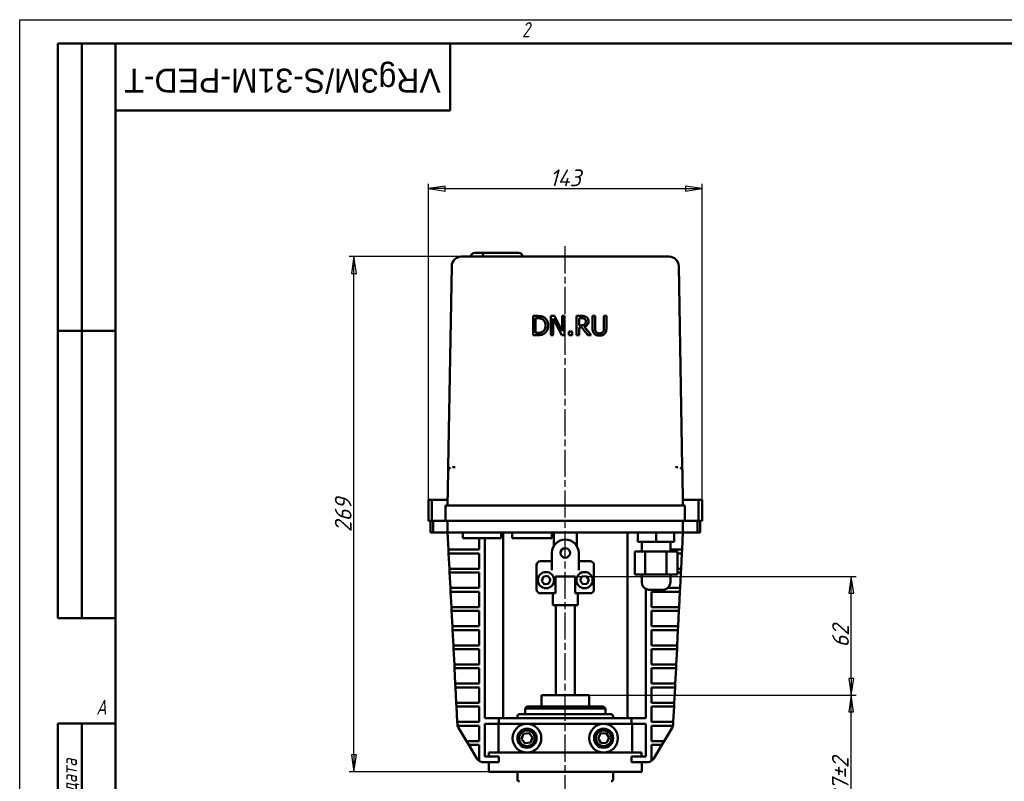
# Model space of a CAD drawing. Header units: millimetres. Extents: x 0 to 1050, y 0 to 742.
# Tile 2 of 4: x 0 to 514, y 345 to 742. Entities that reach past the tile are written whole.
import ezdxf
from ezdxf.enums import TextEntityAlignment as Align

# ---------------------------------------------------------------- set-up
doc = ezdxf.new("R2018")
doc.units = ezdxf.units.MM
doc.header["$LTSCALE"] = 2.5
doc.linetypes.add('CHAIN', pattern=[0.7087, 0.4724, -0.0591, 0.1181, -0.0591])
for name, color, linetype, lineweight in [('Видимый контур (ГОСТ)', 7, 'Continuous', 50), ('Кромка (ГОСТ)', 7, 'Continuous', 50), ('Линия резьбы (ГОСТ)', 7, 'Continuous', 25), ('Обозначение (ГОСТ)', 7, 'Continuous', 25), ('Осевая линия (ГОСТ)', 7, 'Continuous', 25), ('Размер (ГОСТ)', 7, 'Continuous', 25), ('Эскизная геометрия (ГОСТ)', 7, 'Continuous', 50)]:
    doc.layers.add(name, color=color, linetype=linetype, lineweight=lineweight)
doc.styles.add('Альтернативный текст (ГОСТ)', font='arial.ttf', dxfattribs={"width": 0.8})
doc.styles.add('Обычный текст (ГОСТ)', font='GOST Common Italic.ttf')
doc.styles.add('Стиль текста110', font='GOST Common Italic.ttf', dxfattribs={"width": 0.8})
doc.styles.add('Стиль текста112', font='GOST Common Italic.ttf', dxfattribs={"width": 0.8})
doc.dimstyles.new('Обычный (ГОСТ)', dxfattribs={"dimscale": 2.5, "dimtxt": 3.5, "dimasz": 3.5, "dimexe": 1, "dimexo": 0, "dimgap": 0.5, "dimtad": 1, "dimtxsty": 'Обычный текст (ГОСТ)', "dimblk": 'Filled-1', "dimcen": 0.09, "dimdle": 15, "dimclrd": 256, "dimclre": 256, "dimclrt": 256, "dimazin": 2, "dimtfac": 0.714286, "dimtdec": 3, "dimtmove": 0, "dimatfit": 3, "dimfxl": 1, "dimtolj": 1, "dimlwd": 25, "dimlwe": 25, "dimarcsym": 0})

# ---------------------------------------------------------------- blocks, each defined once
blk = doc.blocks.new('Рамки ГОСТ - Рамка')
at = {"layer": 'Кромка (ГОСТ)', "lineweight": 25}
for p, q in [((0, 0), (0, 297)), ((0, 297), (420, 297))]:
    blk.add_line(p, q, dxfattribs=at)
at = {"layer": 'Кромка (ГОСТ)'}
for p, q in [((415, 292), (20, 292)), ((20, 292), (20, 5))]:
    blk.add_line(p, q, dxfattribs=at)
at = {"layer": 'Кромка (ГОСТ)', "char_height": 3.17, "attachment_point": 1, "style": 'Альтернативный текст (ГОСТ)'}
for s, insert, width in [('\\fGOST Common|b0|i1;{\\H3.1700;2}', (105, 296.5), 5.2328), ('\\fGOST Common|b0|i1;{\\H3.1700;A}', (16, 155), 5.1335)]:
    blk.add_mtext(s, dxfattribs=dict(at, insert=insert, width=width))
blk = doc.blocks.new('ГОСТ - Доп. графы 1')
at = {"layer": 'Эскизная геометрия (ГОСТ)'}
for p, q in [((-12, 0), (-12, 145)), ((-12, 145), (0, 145)), ((-7, 145), (-7, 0)), ((-12, 110), (-7, 110)), ((-7, 110), (0, 110)), ((-12, 85), (-7, 85)), ((-7, 85), (0, 85)), ((-12, 60), (-7, 60)), ((-7, 60), (0, 60)), ((-12, 25), (-7, 25)), ((-7, 25), (0, 25)), ((0, 0), (-12, 0))]:
    blk.add_line(p, q, dxfattribs=at)
at = {"layer": 'Обозначение (ГОСТ)', "char_height": 3.17, "attachment_point": 5, "rotation": 90, "style": 'Альтернативный текст (ГОСТ)'}
for s, insert, width in [('\\fGOST Common|b0|i1;{\\H3.1700;Подп. и дата}', (-9.37, 127.41), 34.7679), ('\\fGOST Common|b0|i1;{\\H3.1700;Подп. и дата}', (-9.5, 42.47), 35.1486), ('\\fGOST Common|b0|i1;{\\H3.1700;Инв. № подл.}', (-9.5, 12.41), 24.9618)]:
    blk.add_mtext(s, dxfattribs=dict(at, insert=insert, width=width))
at = {"layer": 'Обозначение (ГОСТ)', "style": 'Стиль текста112'}
for tag, p in [('Подп._и_дата_2', (-3.53, 127.51)), ('Инв._номер_дубликата', (-3.41, 97.47)), ('Взамен_инв._номера', (-3.46, 72.53)), ('Подп._и_дата_1', (-3.42, 42.35)), ('ИНВЕНТАРНЫЙ_НОМЕР', (-3.33, 12.68))]:
    blk.add_attdef(tag, text='', height=3.17, rotation=90, dxfattribs=at).set_placement(p, align=Align.MIDDLE_CENTER)
blk = doc.blocks.new('ГОСТ - Доп. графы 2')
at = {"layer": 'Эскизная геометрия (ГОСТ)'}
for p, q in [((-12, 0), (-12, 120)), ((-12, 120), (0, 120)), ((-7, 0), (-7, 120)), ((-12, 60), (0, 60)), ((0, 0), (-12, 0))]:
    blk.add_line(p, q, dxfattribs=at)
at = {"layer": 'Обозначение (ГОСТ)', "style": 'Стиль текста112'}
for tag, p in [('Первичная_применяемость', (-3.65, 90.03)), ('Справочный_номер', (-3.55, 30.02))]:
    blk.add_attdef(tag, text='', height=3.17, rotation=90, dxfattribs=at).set_placement(p, align=Align.MIDDLE_CENTER)
blk = doc.blocks.new('ГОСТ - Доп. графы 3')
at = {"layer": 'Эскизная геометрия (ГОСТ)'}
for p, q in [((0, 0), (70, 0)), ((70, 0), (70, -14)), ((70, -14), (0, -14))]:
    blk.add_line(p, q, dxfattribs=at)
at = {"layer": 'Обозначение (ГОСТ)', "style": 'Стиль текста110'}
blk.add_attdef('ОБОЗНАЧЕНИЕ', text='', height=5, rotation=180, dxfattribs=at).set_placement((34.94, -6.97), align=Align.MIDDLE_CENTER)
blk = doc.blocks.new('Filled-1')
at = {"color": 0}
for p, q in [((0, 0), (-1, 0.143)), ((-1, 0.143), (-1, -0.143)), ((-1, 0), (0, 0)), ((-1, -0.143), (0, 0))]:
    blk.add_line(p, q, dxfattribs=at)
at = {"color": 0, "flags": 128}
blk.add_lwpolyline([(-1, -0.143), (0, 0), (-1, 0.143), (-1, -0.143)], dxfattribs=at)
at = {"color": 0}
blk.add_solid([(-1, -0.143), (0, 0), (-1, 0.143), (-1, -0.143)], dxfattribs=at)
blk = doc.blocks.new('*D13')
at = {"layer": 'Defpoints', "color": 0, "linetype": 'Continuous', "transparency": 16777216}
for p in [(297.04, 389.79), (434.53, 389.79), (356.34, 302.79)]:
    blk.add_point(p, dxfattribs=at)
at = {"layer": 'Размер (ГОСТ)', "linetype": 'Continuous', "lineweight": 25, "transparency": 16777216}
for p, q in [((297.04, 389.79), (437.03, 389.79)), ((434.53, 311.54), (434.53, 381.04)), ((356.34, 302.79), (437.03, 302.79))]:
    blk.add_line(p, q, dxfattribs=at)
at = {"layer": 'Размер (ГОСТ)', "linetype": 'Continuous', "lineweight": 25, "transparency": 16777216, "xscale": 8.75, "yscale": 8.75, "zscale": 8.75}
for p, rotation in [((434.53, 389.79), 90), ((434.53, 302.79), 270)]:
    blk.add_blockref('Filled-1', p, dxfattribs=dict(at, rotation=rotation))
at = {"layer": 'Размер (ГОСТ)', "linetype": 'Continuous', "lineweight": 25, "transparency": 16777216, "insert": (424.41, 333.86), "char_height": 8.75, "attachment_point": 1, "rotation": 90, "style": 'Обычный текст (ГОСТ)'}
blk.add_mtext('\\A1;\\fGOST Common|b0|i1;{\\H8.7500;87±2}', dxfattribs=at)
blk = doc.blocks.new('*D14')
at = {"layer": 'Defpoints', "color": 0, "linetype": 'Continuous', "transparency": 16777216}
for p in [(291.59, 451.79), (434.54, 451.79), (297.04, 389.79)]:
    blk.add_point(p, dxfattribs=at)
at = {"layer": 'Размер (ГОСТ)', "linetype": 'Continuous', "lineweight": 25, "transparency": 16777216}
for p, q in [((291.59, 451.79), (437.04, 451.79)), ((434.54, 398.54), (434.54, 443.04)), ((297.04, 389.79), (437.04, 389.79))]:
    blk.add_line(p, q, dxfattribs=at)
at = {"layer": 'Размер (ГОСТ)', "linetype": 'Continuous', "lineweight": 25, "transparency": 16777216, "xscale": 8.75, "yscale": 8.75, "zscale": 8.75}
for p, rotation in [((434.54, 451.79), 90), ((434.54, 389.79), 270)]:
    blk.add_blockref('Filled-1', p, dxfattribs=dict(at, rotation=rotation))
at = {"layer": 'Размер (ГОСТ)', "linetype": 'Continuous', "lineweight": 25, "transparency": 16777216, "insert": (424.54, 414.71), "char_height": 8.75, "attachment_point": 1, "rotation": 90, "style": 'Обычный текст (ГОСТ)'}
blk.add_mtext('\\A1;62', dxfattribs=at)
blk = doc.blocks.new('*D15')
at = {"layer": 'Defpoints', "color": 0, "linetype": 'Continuous', "transparency": 16777216}
for p in [(356.59, 654.29), (213.59, 491.79), (356.59, 491.79)]:
    blk.add_point(p, dxfattribs=at)
at = {"layer": 'Размер (ГОСТ)', "linetype": 'Continuous', "lineweight": 25, "transparency": 16777216}
for p, q in [((213.59, 491.79), (213.59, 656.79)), ((222.34, 654.29), (347.84, 654.29)), ((356.59, 491.79), (356.59, 656.79))]:
    blk.add_line(p, q, dxfattribs=at)
at = {"layer": 'Размер (ГОСТ)', "linetype": 'Continuous', "lineweight": 25, "transparency": 16777216, "xscale": 8.75, "yscale": 8.75, "zscale": 8.75, "rotation": 180}
blk.add_blockref('Filled-1', (213.59, 654.29), dxfattribs=at)
at = {"layer": 'Размер (ГОСТ)', "linetype": 'Continuous', "lineweight": 25, "transparency": 16777216, "xscale": 8.75, "yscale": 8.75, "zscale": 8.75}
blk.add_blockref('Filled-1', (356.59, 654.29), dxfattribs=at)
at = {"layer": 'Размер (ГОСТ)', "linetype": 'Continuous', "lineweight": 25, "transparency": 16777216, "insert": (276.91, 664.29), "char_height": 8.75, "attachment_point": 1, "style": 'Обычный текст (ГОСТ)'}
blk.add_mtext('\\A1;143', dxfattribs=at)
blk = doc.blocks.new('*D16')
at = {"layer": 'Defpoints', "color": 0, "linetype": 'Continuous', "transparency": 16777216}
for p in [(174.66, 618.79), (237.16, 618.79), (245.09, 349.79)]:
    blk.add_point(p, dxfattribs=at)
at = {"layer": 'Размер (ГОСТ)', "linetype": 'Continuous', "lineweight": 25, "transparency": 16777216}
for p, q in [((237.16, 618.79), (172.16, 618.79)), ((174.66, 358.54), (174.66, 610.04)), ((245.09, 349.79), (172.16, 349.79))]:
    blk.add_line(p, q, dxfattribs=at)
at = {"layer": 'Размер (ГОСТ)', "linetype": 'Continuous', "lineweight": 25, "transparency": 16777216, "xscale": 8.75, "yscale": 8.75, "zscale": 8.75}
for p, rotation in [((174.66, 618.79), 90), ((174.66, 349.79), 270)]:
    blk.add_blockref('Filled-1', p, dxfattribs=dict(at, rotation=rotation))
at = {"layer": 'Размер (ГОСТ)', "linetype": 'Continuous', "lineweight": 25, "transparency": 16777216, "insert": (164.66, 474.85), "char_height": 8.75, "attachment_point": 1, "rotation": 90, "style": 'Обычный текст (ГОСТ)'}
blk.add_mtext('\\A1;269', dxfattribs=at)

msp = doc.modelspace()

# ---------------------------------------------------------------- linework, layer by layer
at = {"layer": 'Видимый контур (ГОСТ)'}
for p, q in [((237.165, 618.788), (230.771, 618.788)), ((333.012, 618.788), (237.165, 618.788)), ((237.803, 620.788), (238.803, 620.788)), ((243.183, 620.788), (238.803, 620.788)), ((243.183, 620.788), (250.179, 620.788)), ((253.301, 620.788), (250.179, 620.788)), ((259.729, 620.788), (253.301, 620.788)), ((259.729, 620.788), (260.729, 620.788)), ((339.406, 618.788), (333.012, 618.788)), ((225.772, 613.875), (223.938, 508.788)), ((346.239, 508.788), (344.405, 613.875)), ((270.537, 587.789), (268.26, 587.789)), ((268.26, 587.789), (268.26, 577.79)), ((269.589, 586.638), (270.602, 586.638)), ((269.589, 578.941), (269.589, 586.638)), ((270.602, 586.629), (269.589, 586.629)), ((279.475, 587.789), (277.587, 587.789)), ((277.587, 587.789), (277.587, 577.79)), ((283.503, 579.872), (279.475, 587.789)), ((284.743, 587.789), (283.503, 587.789)), ((283.503, 587.789), (283.503, 579.872)), ((284.743, 577.79), (284.743, 587.789)), ((293.511, 587.789), (290.934, 587.789)), ((290.934, 587.789), (290.934, 577.79)), ((292.263, 582.879), (292.263, 586.638)), ((292.263, 586.638), (293.584, 586.638)), ((293.584, 586.629), (292.263, 586.629)), ((300.675, 587.789), (299.346, 587.789)), ((299.346, 587.789), (299.346, 581.55)), ((300.675, 581.55), (300.675, 587.789)), ((306.582, 587.789), (305.253, 587.789)), ((305.253, 587.789), (305.253, 581.517)), ((306.582, 581.55), (306.582, 587.789)), ((276.145, 582.773), (276.145, 582.781)), ((278.827, 586.411), (283.252, 577.79)), ((278.827, 577.79), (278.827, 586.411)), ((283.252, 577.781), (278.827, 586.402)), ((293.43, 582.879), (292.263, 582.879)), ((292.263, 577.79), (292.263, 581.768)), ((292.263, 581.768), (293.786, 581.768)), ((293.786, 581.76), (292.263, 581.76)), ((293.786, 581.768), (296.947, 577.79)), ((293.786, 581.76), (293.786, 581.768)), ((296.947, 577.781), (293.786, 581.76)), ((298.673, 577.79), (295.115, 582.141)), ((297.19, 585.066), (297.19, 585.074)), ((299.346, 581.541), (299.346, 581.55)), ((306.582, 581.541), (306.582, 581.55)), ((268.26, 577.781), (268.26, 577.79)), ((268.26, 577.79), (270.561, 577.79)), ((270.561, 577.781), (268.26, 577.781)), ((270.602, 578.941), (269.589, 578.941)), ((274.103, 578.584), (274.103, 578.592)), ((277.587, 577.79), (278.827, 577.79)), ((277.587, 577.781), (277.587, 577.79)), ((278.827, 577.781), (277.587, 577.781)), ((278.827, 577.781), (278.827, 577.79)), ((283.252, 577.79), (284.743, 577.79)), ((283.252, 577.781), (283.252, 577.79)), ((284.743, 577.781), (283.252, 577.781)), ((284.743, 577.781), (284.743, 577.79)), ((288.632, 579.702), (287.028, 579.702)), ((287.028, 579.702), (287.028, 577.79)), ((287.028, 577.781), (287.028, 577.79)), ((287.028, 577.79), (288.632, 577.79)), ((288.632, 577.781), (287.028, 577.781)), ((288.632, 577.79), (288.632, 579.702)), ((288.632, 577.781), (288.632, 577.79)), ((290.934, 577.79), (292.263, 577.79)), ((290.934, 577.781), (290.934, 577.79)), ((292.263, 577.781), (290.934, 577.781)), ((292.263, 577.781), (292.263, 577.79)), ((296.947, 577.79), (298.673, 577.79)), ((296.947, 577.781), (296.947, 577.79)), ((298.673, 577.781), (296.947, 577.781)), ((298.673, 577.781), (298.673, 577.79)), ((223.903, 506.823), (223.588, 488.788)), ((223.903, 506.823), (223.938, 508.788)), ((226.211, 508.788), (227.578, 508.788)), ((342.599, 508.788), (343.966, 508.788)), ((346.239, 508.788), (346.274, 506.823)), ((346.588, 488.788), (346.274, 506.823)), ((213.588, 480.788), (213.588, 491.788)), ((215.387, 491.788), (213.588, 491.788)), ((215.387, 480.788), (215.387, 491.788)), ((215.387, 491.788), (223.641, 491.788)), ((222.588, 488.788), (227.588, 488.788)), ((222.588, 488.788), (222.588, 480.788)), ((227.588, 488.788), (342.588, 488.788)), ((342.588, 488.788), (347.588, 488.788)), ((346.536, 491.788), (354.789, 491.788)), ((347.588, 480.788), (347.588, 488.788)), ((354.789, 480.788), (354.789, 491.788)), ((356.588, 491.788), (354.789, 491.788)), ((356.588, 480.788), (356.588, 491.788)), ((215.387, 480.788), (213.588, 480.788)), ((214.588, 480.788), (214.588, 474.788)), ((215.387, 480.788), (222.588, 480.788)), ((216.039, 480.788), (216.039, 474.788)), ((227.588, 480.788), (222.588, 480.788)), ((223.588, 480.788), (223.588, 474.788)), ((227.588, 480.788), (342.588, 480.788)), ((347.588, 480.788), (342.588, 480.788)), ((346.588, 474.788), (346.588, 480.788)), ((347.588, 480.788), (354.789, 480.788)), ((354.137, 480.788), (354.137, 474.788)), ((356.588, 480.788), (354.789, 480.788)), ((355.588, 480.788), (355.588, 474.788)), ((214.588, 474.788), (216.039, 474.788)), ((223.588, 474.788), (216.039, 474.788)), ((223.588, 474.788), (224.049, 465.788)), ((228.588, 474.788), (223.588, 474.788)), ((341.588, 474.788), (228.588, 474.788)), ((231.631, 474.788), (231.631, 471.788)), ((251.631, 474.788), (251.631, 471.788)), ((252.588, 474.788), (252.588, 377.788)), ((257.346, 474.788), (257.346, 471.788)), ((278.058, 474.788), (278.058, 471.788)), ((279.088, 474.697), (291.088, 474.697)), ((279.088, 467.639), (279.088, 474.697)), ((291.088, 467.639), (291.088, 474.697)), ((317.588, 474.788), (317.588, 377.788)), ((322.99, 474.788), (322.99, 469.788)), ((323.079, 474.788), (323.079, 469.788)), ((332.604, 474.788), (332.604, 469.788)), ((346.588, 474.788), (341.588, 474.788)), ((342.04, 474.788), (342.04, 469.788)), ((346.128, 465.788), (346.588, 474.788)), ((354.137, 474.788), (346.588, 474.788)), ((354.137, 474.788), (355.588, 474.788)), ((231.631, 471.788), (251.631, 471.788)), ((240.057, 471.788), (240.057, 465.788)), ((243.057, 471.788), (243.057, 377.788)), ((278.058, 471.788), (257.346, 471.788)), ((323.079, 469.788), (322.99, 469.788)), ((332.604, 469.788), (323.079, 469.788)), ((325.015, 469.788), (325.015, 464.788)), ((342.04, 469.788), (332.604, 469.788)), ((340.015, 469.788), (340.015, 464.788)), ((224.049, 465.788), (228.054, 465.788)), ((224.049, 465.788), (224.151, 463.788)), ((228.156, 463.788), (224.151, 463.788)), ((224.151, 463.788), (224.56, 455.788)), ((228.054, 465.788), (240.057, 465.788)), ((240.057, 463.788), (228.156, 463.788)), ((240.057, 463.788), (240.057, 455.788)), ((278.088, 458.742), (278.088, 464.034)), ((292.088, 464.034), (292.088, 458.742)), ((326.9, 464.788), (321.365, 464.788)), ((321.365, 464.788), (321.365, 452.788)), ((338.051, 464.788), (326.9, 464.788)), ((326.9, 464.788), (326.9, 452.788)), ((343.666, 464.788), (338.051, 464.788)), ((338.051, 464.788), (338.051, 452.788)), ((342.123, 465.788), (340.015, 465.788)), ((342.123, 465.788), (346.128, 465.788)), ((343.666, 464.788), (343.666, 452.788)), ((346.026, 463.788), (343.666, 463.788)), ((345.617, 455.788), (346.026, 463.788)), ((346.026, 463.788), (346.128, 465.788)), ((278.088, 459.697), (272.088, 459.697)), ((278.088, 456.888), (278.088, 458.742)), ((298.088, 459.697), (292.088, 459.697)), ((292.088, 458.742), (292.088, 456.888)), ((224.56, 455.788), (224.662, 453.788)), ((224.56, 455.788), (228.565, 455.788)), ((228.668, 453.788), (224.662, 453.788)), ((224.662, 453.788), (225.071, 445.788)), ((228.565, 455.788), (240.057, 455.788)), ((240.057, 453.788), (228.668, 453.788)), ((240.057, 453.788), (240.057, 445.788)), ((270.088, 457.697), (270.088, 444.948)), ((278.088, 456.888), (278.088, 455.034)), ((292.088, 455.034), (292.088, 456.888)), ((300.088, 444.948), (300.088, 457.697)), ((326.9, 452.788), (321.365, 452.788)), ((325.015, 452.788), (325.015, 448.756)), ((338.051, 452.788), (326.9, 452.788)), ((343.666, 452.788), (338.051, 452.788)), ((340.015, 452.788), (340.015, 448.756)), ((343.666, 455.788), (345.617, 455.788)), ((345.515, 453.788), (343.666, 453.788)), ((345.105, 445.788), (345.515, 453.788)), ((345.515, 453.788), (345.617, 455.788)), ((272.772, 449.341), (273.486, 451.537)), ((274.316, 447.624), (272.772, 449.341)), ((273.486, 451.537), (275.745, 452.017)), ((276.575, 448.104), (274.316, 447.624)), ((275.745, 452.017), (277.29, 450.3)), ((277.29, 450.3), (276.575, 448.104)), ((279.965, 451.788), (279.965, 442.948)), ((290.212, 451.788), (279.965, 451.788)), ((290.212, 442.948), (290.212, 451.788)), ((292.847, 449.599), (293.805, 451.701)), ((294.188, 447.719), (292.847, 449.599)), ((293.805, 451.701), (296.104, 451.922)), ((296.487, 447.94), (294.188, 447.719)), ((296.104, 451.922), (297.445, 450.042)), ((297.445, 450.042), (296.487, 447.94)), ((225.071, 445.788), (225.174, 443.788)), ((225.071, 445.788), (229.077, 445.788)), ((229.179, 443.788), (225.174, 443.788)), ((225.174, 443.788), (225.583, 435.788)), ((229.077, 445.788), (240.057, 445.788)), ((240.057, 443.788), (229.179, 443.788)), ((240.057, 443.788), (240.057, 435.788)), ((272.088, 442.948), (279.965, 442.948)), ((278.588, 436.788), (278.588, 442.948)), ((290.212, 442.948), (298.088, 442.948)), ((291.588, 436.788), (291.588, 442.948)), ((327.12, 445.234), (327.12, 377.788)), ((336.515, 444.788), (328.515, 444.788)), ((330.12, 443.788), (330.12, 435.788)), ((330.12, 443.788), (340.998, 443.788)), ((341.1, 445.788), (338.696, 445.788)), ((345.003, 443.788), (340.998, 443.788)), ((341.1, 445.788), (345.105, 445.788)), ((344.594, 435.788), (345.003, 443.788)), ((345.003, 443.788), (345.105, 445.788)), ((225.583, 435.788), (225.685, 433.788)), ((225.583, 435.788), (229.588, 435.788)), ((229.69, 433.788), (225.685, 433.788)), ((225.685, 433.788), (226.094, 425.788)), ((229.588, 435.788), (240.057, 435.788)), ((240.057, 433.788), (229.69, 433.788)), ((240.057, 433.788), (240.057, 425.788)), ((291.588, 436.788), (278.588, 436.788)), ((280.088, 389.788), (280.088, 436.788)), ((290.088, 389.788), (290.088, 436.788)), ((340.589, 435.788), (330.12, 435.788)), ((330.12, 433.788), (330.12, 425.788)), ((330.12, 433.788), (340.486, 433.788)), ((344.492, 433.788), (340.486, 433.788)), ((340.589, 435.788), (344.594, 435.788)), ((344.083, 425.788), (344.492, 433.788)), ((344.492, 433.788), (344.594, 435.788)), ((226.094, 425.788), (226.197, 423.788)), ((226.094, 425.788), (230.099, 425.788)), ((230.202, 423.788), (226.197, 423.788)), ((226.197, 423.788), (226.606, 415.788)), ((230.099, 425.788), (240.057, 425.788)), ((240.057, 423.788), (230.202, 423.788)), ((240.057, 423.788), (240.057, 415.788)), ((340.077, 425.788), (330.12, 425.788)), ((330.12, 423.788), (330.12, 415.788)), ((330.12, 423.788), (339.975, 423.788)), ((343.98, 423.788), (339.975, 423.788)), ((340.077, 425.788), (344.083, 425.788)), ((343.571, 415.788), (343.98, 423.788)), ((343.98, 423.788), (344.083, 425.788)), ((226.606, 415.788), (226.708, 413.788)), ((226.606, 415.788), (230.611, 415.788)), ((230.713, 413.788), (226.708, 413.788)), ((226.708, 413.788), (227.117, 405.788)), ((230.611, 415.788), (240.057, 415.788)), ((240.057, 413.788), (230.713, 413.788)), ((240.057, 413.788), (240.057, 405.788)), ((339.566, 415.788), (330.12, 415.788)), ((330.12, 413.788), (330.12, 405.788)), ((330.12, 413.788), (339.464, 413.788)), ((343.469, 413.788), (339.464, 413.788)), ((339.566, 415.788), (343.571, 415.788)), ((343.06, 405.788), (343.469, 413.788)), ((343.469, 413.788), (343.571, 415.788)), ((227.117, 405.788), (227.219, 403.788)), ((227.117, 405.788), (231.122, 405.788)), ((231.225, 403.788), (227.219, 403.788)), ((227.219, 403.788), (227.628, 395.788)), ((231.122, 405.788), (240.057, 405.788)), ((240.057, 403.788), (231.225, 403.788)), ((240.057, 403.788), (240.057, 395.788)), ((339.055, 405.788), (330.12, 405.788)), ((330.12, 403.788), (330.12, 395.788)), ((330.12, 403.788), (338.952, 403.788)), ((342.958, 403.788), (338.952, 403.788)), ((339.055, 405.788), (343.06, 405.788)), ((342.548, 395.788), (342.958, 403.788)), ((342.958, 403.788), (343.06, 405.788)), ((227.628, 395.788), (227.731, 393.788)), ((227.628, 395.788), (231.634, 395.788)), ((231.736, 393.788), (227.731, 393.788)), ((227.731, 393.788), (228.14, 385.788)), ((231.634, 395.788), (240.057, 395.788)), ((240.057, 393.788), (231.736, 393.788)), ((240.057, 393.788), (240.057, 385.788)), ((338.543, 395.788), (330.12, 395.788)), ((330.12, 393.788), (330.12, 385.788)), ((330.12, 393.788), (338.441, 393.788)), ((342.446, 393.788), (338.441, 393.788)), ((338.543, 395.788), (342.548, 395.788)), ((342.037, 385.788), (342.446, 393.788)), ((342.446, 393.788), (342.548, 395.788)), ((272.632, 389.788), (273.132, 389.788)), ((272.632, 389.788), (272.632, 383.788)), ((273.132, 389.788), (284.588, 389.788)), ((284.588, 389.788), (285.588, 389.788)), ((285.588, 389.788), (297.045, 389.788)), ((297.045, 389.788), (297.545, 389.788)), ((297.545, 383.788), (297.545, 389.788)), ((228.14, 385.788), (228.242, 383.788)), ((228.14, 385.788), (232.145, 385.788)), ((232.247, 383.788), (228.242, 383.788)), ((228.242, 383.788), (228.651, 375.788)), ((232.145, 385.788), (240.057, 385.788)), ((240.057, 383.788), (232.247, 383.788)), ((240.057, 383.788), (240.057, 375.788)), ((265.088, 383.788), (264.088, 382.788)), ((306.088, 382.788), (264.088, 382.788)), ((264.088, 379.788), (264.088, 382.788)), ((265.088, 383.788), (305.088, 383.788)), ((305.088, 383.788), (306.088, 382.788)), ((306.088, 379.788), (306.088, 382.788)), ((338.032, 385.788), (330.12, 385.788)), ((330.12, 383.788), (330.12, 375.788)), ((330.12, 383.788), (337.93, 383.788)), ((341.935, 383.788), (337.93, 383.788)), ((338.032, 385.788), (342.037, 385.788)), ((341.526, 375.788), (341.935, 383.788)), ((341.935, 383.788), (342.037, 385.788)), ((228.651, 375.788), (232.656, 375.788)), ((228.651, 375.788), (228.712, 374.59)), ((232.656, 375.788), (240.057, 375.788)), ((243.057, 377.788), (250.447, 377.788)), ((250.447, 374.788), (250.447, 377.788)), ((319.729, 377.788), (250.447, 377.788)), ((260.088, 377.788), (260.088, 378.788)), ((261.088, 379.788), (309.088, 379.788)), ((310.088, 377.788), (310.088, 378.788)), ((319.729, 377.788), (327.12, 377.788)), ((319.729, 374.788), (319.729, 377.788)), ((337.52, 375.788), (330.12, 375.788)), ((337.52, 375.788), (341.526, 375.788)), ((341.464, 374.59), (341.526, 375.788)), ((232.759, 373.788), (228.836, 373.788)), ((229.278, 372.735), (233.45, 365.788)), ((240.057, 373.788), (232.759, 373.788)), ((240.057, 373.788), (240.057, 365.788)), ((243.057, 374.788), (243.057, 357.788)), ((243.057, 374.788), (250.447, 374.788)), ((250.217, 359.788), (250.217, 374.788)), ((265.068, 374.788), (250.447, 374.788)), ((305.109, 374.788), (265.068, 374.788)), ((319.729, 374.788), (305.109, 374.788)), ((319.729, 374.788), (327.12, 374.788)), ((319.96, 374.788), (319.96, 359.788)), ((327.12, 374.788), (327.12, 357.788)), ((330.12, 373.788), (330.12, 365.788)), ((330.12, 373.788), (337.418, 373.788)), ((336.726, 365.788), (340.899, 372.735)), ((341.341, 373.788), (337.418, 373.788)), ((233.45, 365.788), (234.652, 363.788)), ((233.45, 365.788), (238.116, 365.788)), ((238.116, 365.788), (240.057, 365.788)), ((262.208, 366.898), (263.301, 369.57)), ((263.975, 364.616), (262.208, 366.898)), ((263.301, 369.57), (266.161, 369.96)), ((266.161, 369.96), (267.929, 367.677)), ((267.929, 367.677), (266.836, 365.005)), ((302.224, 367.177), (303.571, 369.731)), ((303.762, 364.734), (302.224, 367.177)), ((303.571, 369.731), (306.455, 369.841)), ((306.455, 369.841), (307.993, 367.398)), ((307.993, 367.398), (306.647, 364.845)), ((332.06, 365.788), (330.12, 365.788)), ((332.06, 365.788), (336.726, 365.788)), ((335.525, 363.788), (336.726, 365.788)), ((239.317, 363.788), (234.652, 363.788)), ((234.652, 363.788), (238.891, 356.728)), ((240.057, 363.788), (239.317, 363.788)), ((240.057, 363.788), (240.057, 355.49)), ((266.836, 365.005), (263.975, 364.616)), ((306.647, 364.845), (303.762, 364.734)), ((330.12, 363.788), (330.12, 355.49)), ((330.12, 363.788), (330.859, 363.788)), ((335.525, 363.788), (330.859, 363.788)), ((331.286, 356.728), (335.525, 363.788)), ((243.057, 357.788), (250.447, 357.788)), ((265.068, 359.788), (245.201, 359.788)), ((245.201, 357.788), (245.201, 359.788)), ((250.447, 357.788), (250.447, 354.788)), ((305.109, 359.788), (265.068, 359.788)), ((324.976, 359.788), (305.109, 359.788)), ((319.729, 354.788), (319.729, 357.788)), ((319.729, 357.788), (327.12, 357.788)), ((324.976, 359.788), (324.976, 357.788)), ((250.447, 354.788), (242.32, 354.788)), ((245.088, 354.788), (245.088, 349.788)), ((327.857, 354.788), (319.729, 354.788)), ((325.088, 354.788), (325.088, 349.788)), ((245.088, 349.788), (325.088, 349.788)), ((260.088, 349.788), (260.088, 345.788)), ((310.088, 349.788), (310.088, 345.788))]:
    msp.add_line(p, q, dxfattribs=at)
for centre, radius in [((285.088, 464.034), 2.5), ((275.031, 449.821), 4.25), ((295.146, 449.821), 4.25), ((265.068, 367.288), 7.5), ((265.068, 367.288), 5), ((265.068, 367.288), 4.08), ((305.109, 367.288), 7.5), ((305.109, 367.288), 5), ((305.109, 367.288), 4.08)]:
    msp.add_circle(centre, radius, dxfattribs=at)
for centre, radius, start, end in [((230.771, 613.788), 5, 90, 179), ((237.803, 618.788), 2, 90, 180), ((260.729, 618.788), 2, 0, 90), ((339.406, 613.788), 5, 1, 90), ((225.903, 506.788), 2, 115.74916, 179), ((344.274, 506.788), 2, 1, 64.25084), ((285.088, 464.034), 7, 0, 180), ((272.088, 457.697), 2, 90, 180), ((298.088, 457.697), 2, 0, 90), ((329.015, 448.756), 4, 180, 262.81924), ((336.015, 448.756), 4, 277.18076, 0), ((272.088, 444.948), 2, 180, 270), ((298.088, 444.948), 2, 270, 0), ((261.088, 378.788), 1, 90, 180), ((309.088, 378.788), 1, 0, 90), ((232.707, 374.795), 4, 182.92751, 194.58194), ((232.707, 374.795), 4, 194.58194, 210.98687), ((337.47, 374.795), 4, 329.01313, 345.41806), ((337.47, 374.795), 4, 345.41806, 357.07249), ((242.32, 358.788), 4, 210.98687, 235.53352), ((242.32, 358.788), 4, 235.53352, 270), ((327.857, 358.788), 4, 270, 304.46648), ((327.857, 358.788), 4, 304.46648, 329.01313), ((261.088, 345.788), 1, 180, 270), ((309.088, 345.788), 1, 270, 0)]:
    msp.add_arc(centre, radius, start, end, dxfattribs=at)
for points, degree, knots in [([(243.183, 620.788), (243.182, 620.788), (243.18, 620.788), (243.049, 620.787), (242.924, 620.766), (242.672, 620.671), (242.546, 620.591), (242.309, 620.362), (242.201, 620.209), (242.032, 619.852), (241.968, 619.657), (241.882, 619.234), (241.86, 619.013), (241.86, 618.788)], 3, [-0.34716624, -0.34716624, -0.34716624, -0.34716624, -0.34627946, -0.34627946, -0.28351182, -0.28351182, -0.21244805, -0.21244805, -0.13662184, -0.13662184, -0.06752464, -0.06752464, 0, 0, 0, 0]), ([(274.119, 586.995), (273.704, 587.267), (273.229, 587.452), (272.495, 587.645), (271.883, 587.789), (270.537, 587.789)], 3, [-1.166779, -1.166779, -1.166779, -1.166779, -0.4038082, -0.4038082, 0, 0, 0, 0]), ([(270.602, 586.638), (271.4, 586.638), (271.858, 586.554), (272.508, 586.402), (272.887, 586.249), (273.244, 586.038)], 3, [-0.20022346, -0.20022346, -0.20022346, -0.20022346, -0.12414037, -0.12414037, 0, 0, 0, 0]), ([(276.145, 582.781), (276.145, 583.34), (276.086, 583.904), (275.773, 585.049), (275.536, 585.478), (275.005, 586.274), (274.602, 586.674), (274.119, 586.995)], 3, [-0.38782327, -0.38782327, -0.38782327, -0.38782327, -0.28707726, -0.28707726, -0.17385028, -0.17385028, 0, 0, 0, 0]), ([(296.056, 587.262), (295.885, 587.372), (295.705, 587.466), (295.332, 587.612), (295.144, 587.664), (294.475, 587.772), (293.991, 587.789), (293.511, 587.789)], 3, [-0.26418863, -0.26418863, -0.26418863, -0.26418863, -0.20318537, -0.20318537, -0.14414274, -0.14414274, 0, 0, 0, 0]), ([(293.584, 586.638), (293.808, 586.638), (294.221, 586.629), (294.782, 586.5), (294.987, 586.419), (295.172, 586.298)], 3, [-0.17270588, -0.17270588, -0.17270588, -0.17270588, -0.06637991, -0.06637991, 0, 0, 0, 0]), ([(297.19, 585.074), (297.19, 585.354), (297.161, 585.637), (297.032, 586.099), (296.945, 586.32), (296.584, 586.847), (296.341, 587.077), (296.056, 587.262)], 3, [-0.31719631, -0.31719631, -0.31719631, -0.31719631, -0.19160618, -0.19160618, -0.10211365, -0.10211365, 0, 0, 0, 0]), ([(273.244, 586.038), (273.514, 585.873), (273.753, 585.67), (274.164, 585.18), (274.325, 584.903), (274.678, 584.037), (274.759, 583.41), (274.759, 582.797)], 3, [-0.37495521, -0.37495521, -0.37495521, -0.37495521, -0.28011976, -0.28011976, -0.18367817, -0.18367817, 0, 0, 0, 0]), ([(274.759, 582.797), (274.757, 583.942), (273.997, 585.568), (273.244, 586.03)], 2, [0.0037943, 0.0037943, 0.0037943, 1, 2, 2, 2]), ([(274.759, 582.797), (274.759, 582.349), (274.72, 581.885), (274.542, 581.163), (274.418, 580.791), (273.96, 580.094), (273.689, 579.823), (273.365, 579.605)], 3, [-0.45249502, -0.45249502, -0.45249502, -0.45249502, -0.25012064, -0.25012064, -0.11711415, -0.11711415, 0, 0, 0, 0]), ([(274.103, 578.592), (274.464, 578.831), (274.778, 579.122), (275.354, 579.842), (275.583, 580.258), (276.024, 581.325), (276.145, 582.045), (276.145, 582.781)], 3, [-0.45731574, -0.45731574, -0.45731574, -0.45731574, -0.34626632, -0.34626632, -0.22101059, -0.22101059, 0, 0, 0, 0]), ([(295.237, 583.397), (295.133, 583.293), (295.016, 583.205), (294.699, 583.034), (294.532, 582.995), (294.128, 582.906), (293.773, 582.879), (293.43, 582.879)], 3, [-0.13871882, -0.13871882, -0.13871882, -0.13871882, -0.12407403, -0.12407403, -0.10301852, -0.10301852, 0, 0, 0, 0]), ([(295.115, 582.141), (295.362, 582.233), (295.599, 582.348), (296.031, 582.625), (296.224, 582.783), (296.737, 583.32), (296.895, 583.656), (297.126, 584.225), (297.19, 584.648), (297.19, 585.074)], 3, [-0.24280359, -0.24280359, -0.24280359, -0.24280359, -0.21274627, -0.21274627, -0.18415698, -0.18415698, -0.12785, -0.12785, 0, 0, 0, 0]), ([(297.19, 585.066), (297.19, 583.972), (296.073, 582.491), (295.121, 582.134)], 2, [0, 0, 0, 1, 1.9971406, 1.9971406, 1.9971406]), ([(295.172, 586.298), (295.285, 586.222), (295.386, 586.133), (295.572, 585.907), (295.633, 585.789), (295.768, 585.462), (295.804, 585.216), (295.804, 584.969)], 3, [-0.13391048, -0.13391048, -0.13391048, -0.13391048, -0.10614336, -0.10614336, -0.07407536, -0.07407536, 0, 0, 0, 0]), ([(295.804, 584.964), (295.804, 585.399), (295.496, 586.07), (295.172, 586.289)], 2, [0.0044286, 0.0044286, 0.0044286, 1, 2, 2, 2]), ([(295.804, 584.969), (295.804, 584.781), (295.791, 584.591), (295.723, 584.221), (295.674, 584.065), (295.525, 583.729), (295.399, 583.55), (295.237, 583.397)], 3, [-0.15370101, -0.15370101, -0.15370101, -0.15370101, -0.11042857, -0.11042857, -0.06689671, -0.06689671, 0, 0, 0, 0]), ([(299.346, 581.55), (299.346, 580.352), (299.547, 579.737), (299.817, 579.085), (300.028, 578.773), (300.302, 578.503)], 3, [-0.21162953, -0.21162953, -0.21162953, -0.21162953, -0.11534392, -0.11534392, 0, 0, 0, 0]), ([(301.104, 579.532), (300.933, 579.792), (300.822, 580.077), (300.733, 580.547), (300.675, 580.894), (300.675, 581.55)], 3, [-0.56351776, -0.56351776, -0.56351776, -0.56351776, -0.19667394, -0.19667394, 0, 0, 0, 0]), ([(305.253, 581.517), (305.253, 580.878), (305.194, 580.527), (305.1, 580.06), (304.99, 579.784), (304.824, 579.532)], 3, [-0.14283846, -0.14283846, -0.14283846, -0.14283846, -0.0906222, -0.0906222, 0, 0, 0, 0]), ([(305.626, 578.503), (305.803, 578.672), (305.955, 578.862), (306.208, 579.288), (306.303, 579.518), (306.535, 580.337), (306.582, 580.949), (306.582, 581.55)], 3, [-0.32898042, -0.32898042, -0.32898042, -0.32898042, -0.25549867, -0.25549867, -0.18032752, -0.18032752, 0, 0, 0, 0]), ([(270.561, 577.79), (271.193, 577.79), (271.935, 577.823), (272.84, 578.01), (273.398, 578.15), (274.103, 578.592)], 3, [-0.80240266, -0.80240266, -0.80240266, -0.80240266, -0.24937987, -0.24937987, 0, 0, 0, 0]), ([(273.365, 579.605), (273.185, 579.478), (272.993, 579.371), (272.506, 579.161), (272.266, 579.106), (271.653, 578.976), (271.113, 578.941), (270.602, 578.941)], 3, [-0.21232067, -0.21232067, -0.21232067, -0.21232067, -0.18780692, -0.18780692, -0.15332254, -0.15332254, 0, 0, 0, 0]), ([(300.302, 578.503), (300.456, 578.349), (300.627, 578.214), (301.004, 577.98), (301.208, 577.885), (301.726, 577.703), (302.215, 577.579), (302.96, 577.579)], 3, [-0.52943991, -0.52943991, -0.52943991, -0.52943991, -0.37889775, -0.37889775, -0.22361387, -0.22361387, 0, 0, 0, 0]), ([(302.96, 578.714), (302.708, 578.714), (302.451, 578.736), (302.031, 578.837), (301.793, 578.915), (301.379, 579.193), (301.226, 579.348), (301.104, 579.532)], 3, [-0.26633749, -0.26633749, -0.26633749, -0.26633749, -0.14991162, -0.14991162, -0.06637184, -0.06637184, 0, 0, 0, 0]), ([(304.824, 579.532), (304.733, 579.395), (304.624, 579.275), (304.33, 579.039), (304.165, 578.96), (303.709, 578.77), (303.335, 578.714), (302.96, 578.714)], 3, [-0.17568122, -0.17568122, -0.17568122, -0.17568122, -0.14821918, -0.14821918, -0.11261858, -0.11261858, 0, 0, 0, 0]), ([(302.96, 577.579), (303.824, 577.579), (304.326, 577.728), (305.001, 577.998), (305.335, 578.218), (305.626, 578.503)], 3, [-0.2182194, -0.2182194, -0.2182194, -0.2182194, -0.12226013, -0.12226013, 0, 0, 0, 0])]:
    msp.add_open_spline(points, degree=degree, knots=knots, dxfattribs=at)
for points in [[(273.244, 586.03), (272.709, 586.346), (271.501, 586.629), (270.602, 586.629)], [(295.172, 586.289), (294.889, 586.475), (294.135, 586.629), (293.584, 586.629)], [(276.145, 582.773), (276.145, 581.403), (275.034, 579.199), (274.103, 578.584)], [(300.302, 578.494), (299.775, 579.013), (299.346, 580.471), (299.346, 581.541)], [(306.582, 581.541), (306.582, 580.496), (306.161, 579.005), (305.626, 578.494)], [(274.103, 578.584), (273.341, 578.106), (271.777, 577.781), (270.561, 577.781)], [(302.96, 577.571), (302.077, 577.571), (300.764, 578.033), (300.302, 578.494)], [(305.626, 578.494), (305.148, 578.024), (303.884, 577.571), (302.96, 577.571)]]:
    msp.add_open_spline(points, degree=2, dxfattribs=at)
at = {"layer": 'Линия резьбы (ГОСТ)'}
for centre in [(265.068, 367.288), (305.109, 367.288)]:
    msp.add_arc(centre, 4.103, 80, 350, dxfattribs=at)
at = {"layer": 'Осевая линия (ГОСТ)', "linetype": 'CHAIN', "ltscale": 11.993792}
msp.add_line((285.088, 227.538), (285.088, 625.038), dxfattribs=at)

# ---------------------------------------------------------------- block references
at = {"xscale": 2.5, "yscale": 2.5, "zscale": 2.5}
for name, p in [('Рамки ГОСТ - Рамка', (0, 0)), ('ГОСТ - Доп. графы 2', (50, 430)), ('ГОСТ - Доп. графы 1', (50, 12.5))]:
    msp.add_blockref(name, p, dxfattribs=at)
ref = msp.add_blockref('ГОСТ - Доп. графы 3', (50, 730), dxfattribs=dict(xscale=2.5, yscale=2.5, zscale=2.5))
lines = msp.add_mtext('VRg3M/S-31M-PED-T', dxfattribs={"layer": 'Обозначение (ГОСТ)', "insert": (137.355, 712.581), "char_height": 12.5, "width": 175.3121, "attachment_point": 5, "rotation": 180, "style": 'Стиль текста110'})
ref.add_attrib('ОБОЗНАЧЕНИЕ', '', (137.355, 712.581)).embed_mtext(lines)

# ---------------------------------------------------------------- dimensions: what is measured, and where the dimension line sits
at = {"layer": 'Размер (ГОСТ)', "linetype": 'Continuous', "lineweight": 25}
dim = msp.add_linear_dim(base=(356.588, 654.288), p1=(213.588, 491.788), p2=(356.588, 491.788), dimstyle='Обычный (ГОСТ)', override={"dimgap": 0.5, "dimdec": 2, "dimtol": 0, "dimlim": 0, "dimtp": 0, "dimtm": 0, "dimtdec": 3, "dimtofl": 0, "dimatfit": 1}, dxfattribs=at)
dim.commit()
dim.dimension.update_dxf_attribs({"geometry": '*D15', "text_midpoint": (285.088, 654.288), "dimtype": 160})
for base, p1, p2, angle, picture, middle in [((174.665, 618.788), (245.088, 349.788), (237.165, 618.788), 90, '*D16', (174.665, 484.288)), ((434.545, 451.788), (297.045, 389.788), (291.588, 451.788), 270, '*D14', (434.545, 420.788))]:
    dim = msp.add_linear_dim(base=base, p1=p1, p2=p2, angle=angle, dimstyle='Обычный (ГОСТ)', override={"dimgap": 0.5, "dimdec": 2, "dimtol": 0, "dimlim": 0, "dimtp": 0, "dimtm": 0, "dimtdec": 3, "dimtofl": 0, "dimatfit": 1}, dxfattribs=at)
    dim.commit()
    dim.dimension.update_dxf_attribs({"geometry": picture, "text_midpoint": middle, "dimtype": 160})
dim = msp.add_linear_dim(base=(434.526, 389.788), p1=(356.338, 302.788), p2=(297.045, 389.788), angle=90, text='\\fGOST Common|b0|i1;{\\H8.7500;<>±2}', dimstyle='Обычный (ГОСТ)', override={"dimgap": 0.5, "dimdec": 2, "dimtol": 0, "dimlim": 0, "dimtp": 0, "dimtm": 0, "dimtdec": 3, "dimtofl": 0, "dimatfit": 1}, dxfattribs=at)
dim.commit()
dim.dimension.update_dxf_attribs({"geometry": '*D13', "text_midpoint": (434.526, 346.288), "dimtype": 160})

doc.saveas('drawing.dxf')
